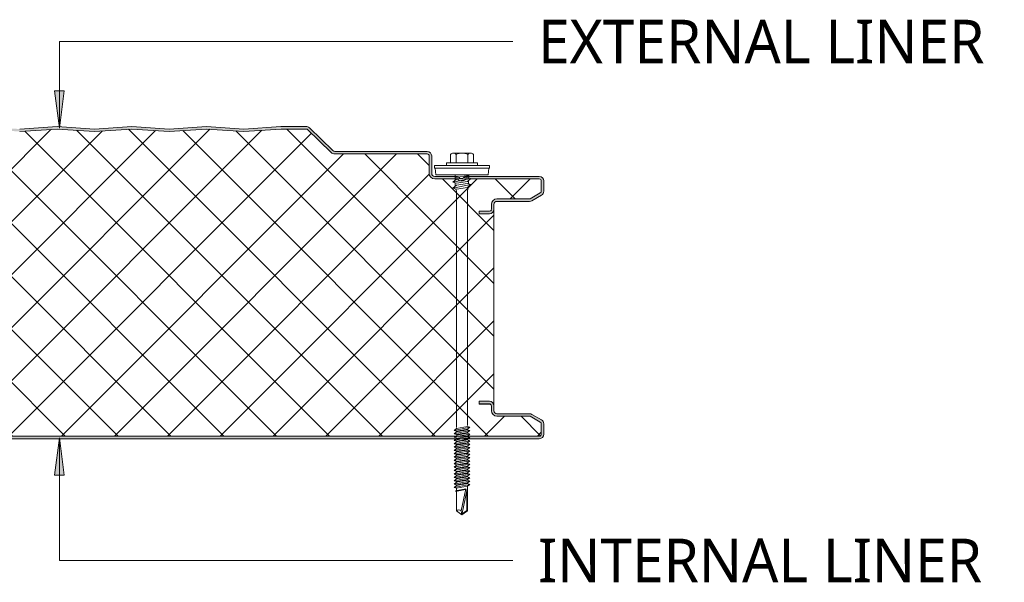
# Model space of a CAD drawing. Header units: millimetres. Extents: x 5533 to 13747, y -1673 to 7163.
# Tile 6 of 10: x 6463 to 6858, y 6359 to 6584. Entities that reach past the tile are written whole.
import ezdxf

# ---------------------------------------------------------------- set-up
doc = ezdxf.new("R2010")
doc.units = ezdxf.units.MM
doc.layers.add('A-DETL-GENF', color=92, linetype='Continuous', lineweight=13)
doc.layers.add('G-ANNO-TEXT', color=231, linetype='Continuous', lineweight=9)
doc.styles.add('Yu Gothic_1', font='Yu Gothic.ttf', dxfattribs={"height": 17.5})

# ---------------------------------------------------------------- blocks, each defined once
blk = doc.blocks.new('HFX 1000 - SATINLINE - FLAT - HFX 1000 125mm - SATINLINE - FLAT-4508052-JOINT 13')
at = {"layer": 'A-DETL-GENF'}
h = blk.add_hatch(color=256, dxfattribs=at)
h.paths.add_polyline_path([(885.23, 0), (996.2, 0), (996.67, 0.06), (997.1, 0.24), (997.48, 0.53), (997.8, 1), (997.94, 1.33), (998, 1.8), (998, 5.96), (997.9, 6.53), (997.76, 6.86), (997.48, 7.23), (997, 7.58), (993.22, 9.76), (992.79, 9.94), (992.32, 10), (979.2, 10), (978.89, 10.04), (978.6, 10.16), (978.35, 10.35), (978.16, 10.6), (978.04, 10.89), (978, 11.2), (978, 13.2), (977.92, 13.71), (977.76, 14.1), (977.48, 14.47), (977.1, 14.76), (976.67, 14.94), (976.2, 15), (972, 15), (972, 14), (976.41, 13.97), (976.6, 13.89), (976.81, 13.71), (976.9, 13.59), (976.98, 13.41), (977, 13.06), (977, 11.18), (977.08, 10.63), (977.3, 10.1), (977.65, 9.64), (978.15, 9.28), (978.63, 9.07), (979.2, 9), (992.54, 9), (996.77, 6.53), (996.9, 6.36), (996.98, 6.17), (997, 5.96), (996.98, 1.59), (996.9, 1.4), (996.77, 1.23), (996.6, 1.11), (996.41, 1.03), (996.2, 1), (1.59, 1.03), (1.4, 1.11), (1.23, 1.23), (1.11, 1.4), (1.03, 1.59), (1, 1.8), (1, 9.3), (0.93, 9.87), (0.71, 10.4), (0.36, 10.86), (-0.1, 11.21), (-0.63, 11.43), (-1.2, 11.5), (-20.41, 11.53), (-20.6, 11.61), (-20.77, 11.73), (-20.89, 11.9), (-20.97, 12.09), (-21, 12.3), (-20.97, 13.41), (-20.89, 13.6), (-20.77, 13.77), (-20.6, 13.89), (-20.41, 13.97), (-20.2, 14), (-16, 14), (-16, 15), (-20.41, 14.97), (-20.67, 14.94), (-21.1, 14.76), (-21.47, 14.47), (-21.76, 14.1), (-21.94, 13.67), (-22, 13.2), (-22, 12.3), (-21.9, 11.73), (-21.76, 11.4), (-21.47, 11.03), (-21, 10.7), (-20.67, 10.56), (-20.2, 10.5), (-1.2, 10.5), (-0.89, 10.46), (-0.59, 10.33), (-0.35, 10.15), (-0.16, 9.9), (-0.04, 9.61), (0, 9.3), (0, 1.8), (0.1, 1.23), (0.24, 0.9), (0.53, 0.53), (1, 0.2), (1.33, 0.06), (1.8, 0), (799.18, 0)])
h.paths.add_polyline_path([(972, 90.19), (976.2, 90.19), (976.67, 90.26), (977.1, 90.44), (977.48, 90.72), (977.76, 91.09), (977.94, 91.53), (978, 92.05), (978, 93.99), (978.04, 94.31), (978.16, 94.59), (978.35, 94.84), (978.63, 95.05), (978.89, 95.15), (979.2, 95.19), (992.54, 95.22), (992.8, 95.26), (993.22, 95.44), (997.1, 97.67), (997.48, 97.96), (997.76, 98.33), (997.95, 98.83), (998, 99.23), (998, 103.39), (997.9, 103.96), (997.76, 104.29), (997.48, 104.67), (997, 104.99), (996.6, 105.14), (996.2, 105.19), (966.7, 105.16), (966.33, 105.04), (965.95, 104.8), (965.51, 104.43), (965.28, 104.33), (965.04, 104.29), (964.79, 104.31), (964.56, 104.39), (964.35, 104.53), (964.06, 104.81), (963.67, 105.04), (963.35, 105.15), (962.95, 105.19), (954.2, 105.19), (953.89, 105.24), (953.6, 105.36), (953.35, 105.55), (953.16, 105.79), (953.03, 106.18), (953, 106.39), (953, 113.39), (952.9, 113.97), (952.76, 114.29), (952.48, 114.67), (952, 114.99), (951.67, 115.13), (951.2, 115.19), (914.15, 115.19), (913.85, 115.23), (913.56, 115.35), (913.31, 115.53), (903.92, 124.68), (903.59, 124.93), (903.28, 125.09), (902.91, 125.18), (901.97, 125.19), (892.52, 125.19), (877.58, 124.2), (862.66, 125.2), (847.58, 124.2), (832.66, 125.2), (817.58, 124.2), (802.66, 125.2), (787.58, 124.2), (772.66, 125.2), (757.58, 124.2), (742.66, 125.2), (727.58, 124.2), (712.66, 125.2), (697.58, 124.2), (682.66, 125.2), (667.58, 124.2), (652.66, 125.2), (637.58, 124.2), (622.66, 125.2), (607.58, 124.2), (592.66, 125.2), (577.58, 124.2), (562.66, 125.2), (547.58, 124.2), (532.66, 125.2), (517.58, 124.2), (502.66, 125.2), (487.58, 124.2), (472.66, 125.2), (457.58, 124.2), (442.66, 125.2), (427.58, 124.2), (412.66, 125.2), (397.58, 124.2), (382.66, 125.2), (367.58, 124.2), (352.66, 125.2), (337.58, 124.2), (322.66, 125.2), (307.58, 124.2), (292.66, 125.2), (277.58, 124.2), (262.66, 125.2), (247.58, 124.2), (232.66, 125.2), (217.58, 124.2), (202.66, 125.2), (187.58, 124.2), (172.66, 125.2), (157.58, 124.2), (142.66, 125.2), (127.58, 124.2), (112.66, 125.2), (97.58, 124.2), (82.66, 125.2), (67.58, 124.2), (52.66, 125.2), (37.58, 124.2), (22.66, 125.2), (7.58, 124.2), (-7.34, 125.2), (-22.42, 124.2), (-37.37, 125.19), (-47.33, 125.19), (-47.79, 125.14), (-48.22, 124.96), (-48.59, 124.68), (-55.51, 117.94), (-55.75, 117.65), (-55.91, 117.31), (-55.99, 116.93), (-55.98, 116.56), (-55.88, 116.19), (-55.7, 115.86), (-55.44, 115.58), (-55.01, 115.33), (-54.77, 115.24), (-54.4, 115.19), (-26.35, 115.19), (-0.85, 107.41), (-0.56, 107.27), (-0.33, 107.09), (-0.15, 106.85), (-0.04, 106.56), (0, 106.26), (0, 96.39), (-0.04, 96.08), (-0.16, 95.79), (-0.35, 95.55), (-0.63, 95.34), (-0.89, 95.24), (-1.2, 95.19), (-20.41, 95.17), (-20.67, 95.13), (-21.1, 94.95), (-21.47, 94.67), (-21.76, 94.29), (-21.95, 93.79), (-22, 93.39), (-22, 91.99), (-21.94, 91.53), (-21.76, 91.09), (-21.47, 90.72), (-21.1, 90.44), (-20.67, 90.26), (-20.2, 90.19), (-16, 90.19), (-16, 91.19), (-20.41, 91.22), (-20.6, 91.3), (-20.77, 91.43), (-20.89, 91.59), (-20.97, 91.79), (-21, 91.99), (-20.97, 93.6), (-20.89, 93.79), (-20.77, 93.96), (-20.6, 94.09), (-20.41, 94.17), (-20.2, 94.19), (-1.2, 94.19), (-0.63, 94.27), (-0.1, 94.49), (0.36, 94.84), (0.71, 95.29), (0.93, 95.83), (1, 96.39), (1, 106.26), (0.93, 106.82), (0.72, 107.34), (0.39, 107.79), (-0.05, 108.14), (-0.56, 108.37), (-26.2, 116.19), (-54.54, 116.21), (-54.79, 116.34), (-54.95, 116.57), (-54.99, 116.85), (-54.91, 117.11), (-54.67, 117.37), (-47.66, 124.19), (-37.37, 124.19), (-22.33, 123.19), (-7.34, 124.2), (7.66, 123.19), (22.66, 124.2), (37.66, 123.19), (52.66, 124.2), (67.66, 123.19), (82.66, 124.2), (97.66, 123.19), (112.66, 124.2), (127.66, 123.19), (142.66, 124.2), (157.66, 123.19), (172.66, 124.2), (187.66, 123.19), (202.66, 124.2), (217.66, 123.19), (232.66, 124.2), (247.66, 123.19), (262.66, 124.2), (277.66, 123.19), (292.66, 124.2), (307.66, 123.19), (322.66, 124.2), (337.66, 123.19), (352.66, 124.2), (367.66, 123.19), (382.66, 124.2), (397.66, 123.19), (412.66, 124.2), (427.66, 123.19), (442.66, 124.2), (457.66, 123.19), (472.66, 124.2), (487.66, 123.19), (502.66, 124.2), (517.66, 123.19), (532.66, 124.2), (547.66, 123.19), (562.66, 124.2), (577.66, 123.19), (592.66, 124.2), (607.66, 123.19), (622.66, 124.2), (637.66, 123.19), (652.66, 124.2), (667.66, 123.19), (682.66, 124.2), (697.66, 123.19), (712.66, 124.2), (727.66, 123.19), (742.66, 124.2), (757.66, 123.19), (772.66, 124.2), (787.66, 123.19), (802.66, 124.2), (817.66, 123.19), (832.66, 124.2), (847.66, 123.19), (862.77, 124.19), (877.66, 123.19), (892.56, 124.19), (902.99, 124.19), (912.62, 114.82), (913.07, 114.48), (913.59, 114.27), (914.23, 114.19), (951.41, 114.17), (951.6, 114.09), (951.77, 113.96), (951.9, 113.79), (951.98, 113.6), (952, 113.39), (952, 106.39), (952.08, 105.83), (952.3, 105.29), (952.65, 104.84), (953.1, 104.49), (953.63, 104.27), (954.29, 104.19), (963.35, 104.19), (963.67, 103.83), (964.07, 103.56), (964.52, 103.39), (965, 103.33), (965.48, 103.39), (965.93, 103.56), (966.33, 103.83), (966.65, 104.19), (996.41, 104.17), (996.6, 104.09), (996.77, 103.96), (996.9, 103.79), (996.98, 103.6), (997, 103.39), (996.98, 99.03), (996.9, 98.83), (996.77, 98.67), (996.6, 98.54), (992.54, 96.19), (979.2, 96.19), (978.63, 96.12), (978.1, 95.9), (977.65, 95.55), (977.3, 95.09), (977.08, 94.56), (977, 93.99), (976.98, 91.79), (976.82, 91.5), (976.7, 91.37), (976.6, 91.3), (976.41, 91.22), (976.2, 91.19), (972, 91.19), (972, 90.26)])
h = blk.add_hatch(dxfattribs=at)
h.set_pattern_fill('FP_4', color=256, style=0, pattern_type=2)
h.set_pattern_definition([(45, (-5674.984, -6416.127), (-10.606602, 10.606602), []), (135, (-5674.984, -6416.127), (-10.606602, -10.606602), [])])
h.paths.add_polyline_path([(1.8, 1), (996.41, 1.03), (996.6, 1.11), (996.77, 1.23), (996.9, 1.4), (996.98, 1.59), (997, 1.8), (996.98, 6.17), (996.9, 6.36), (996.77, 6.53), (996.6, 6.65), (992.54, 9), (979.2, 9), (978.63, 9.07), (978.1, 9.29), (977.65, 9.64), (977.3, 10.1), (977.08, 10.63), (977, 11.2), (977, 13.07), (976.96, 13.26), (976.87, 13.44), (976.74, 13.59), (976.58, 13.71), (976.4, 13.78), (976.2, 13.8), (972, 13.8), (972, 15), (976.2, 15), (976.67, 14.94), (977.1, 14.76), (977.48, 14.47), (977.76, 14.1), (977.94, 13.67), (978, 13.2), (978, 91.99), (977.94, 91.53), (977.76, 91.09), (977.48, 90.72), (977.1, 90.44), (976.67, 90.26), (976.2, 90.19), (972, 90.19), (972, 91.31), (976.4, 91.34), (976.58, 91.41), (976.74, 91.52), (976.87, 91.67), (976.96, 91.85), (977, 92.05), (977, 93.99), (977.08, 94.56), (977.3, 95.09), (977.65, 95.55), (978.1, 95.9), (978.63, 96.12), (979.2, 96.19), (992.54, 96.19), (996.77, 98.67), (996.9, 98.83), (996.98, 99.03), (997, 99.23), (996.98, 103.6), (996.9, 103.79), (996.77, 103.96), (996.6, 104.09), (996.41, 104.17), (996.2, 104.19), (966.65, 104.19), (966.33, 103.83), (965.93, 103.56), (965.48, 103.39), (965, 103.33), (964.52, 103.39), (964.07, 103.56), (963.67, 103.83), (963.35, 104.19), (954.2, 104.19), (953.63, 104.27), (953.1, 104.49), (952.65, 104.84), (952.3, 105.29), (952.08, 105.83), (952, 106.39), (951.98, 113.6), (951.9, 113.79), (951.77, 113.96), (951.6, 114.09), (951.41, 114.17), (951.2, 114.19), (914.15, 114.19), (913.59, 114.27), (913.07, 114.48), (912.62, 114.82), (902.99, 124.19), (892.56, 124.19), (877.66, 123.19), (862.66, 124.2), (847.66, 123.19), (832.66, 124.2), (817.66, 123.19), (802.66, 124.2), (787.66, 123.19), (772.66, 124.2), (757.66, 123.19), (742.66, 124.2), (727.66, 123.19), (712.66, 124.2), (697.66, 123.19), (682.66, 124.2), (667.66, 123.19), (652.66, 124.2), (637.66, 123.19), (622.66, 124.2), (607.66, 123.19), (592.66, 124.2), (577.66, 123.19), (562.66, 124.2), (547.66, 123.19), (532.66, 124.2), (517.66, 123.19), (502.66, 124.2), (487.66, 123.19), (472.66, 124.2), (457.66, 123.19), (442.66, 124.2), (427.66, 123.19), (412.66, 124.2), (397.66, 123.19), (382.66, 124.2), (367.66, 123.19), (352.66, 124.2), (337.66, 123.19), (322.66, 124.2), (307.66, 123.19), (292.66, 124.2), (277.66, 123.19), (262.66, 124.2), (247.66, 123.19), (232.66, 124.2), (217.66, 123.19), (202.66, 124.2), (187.66, 123.19), (172.66, 124.2), (157.66, 123.19), (142.66, 124.2), (127.66, 123.19), (112.66, 124.2), (97.66, 123.19), (82.66, 124.2), (67.66, 123.19), (52.66, 124.2), (37.66, 123.19), (22.66, 124.2), (7.66, 123.19), (-7.34, 124.2), (-22.33, 123.19), (-37.37, 124.19), (-47.66, 124.19), (-54.91, 117.11), (-54.97, 116.99), (-54.99, 116.71), (-54.88, 116.44), (-54.67, 116.26), (-54.4, 116.19), (-26.2, 116.19), (-0.56, 108.37), (-0.05, 108.14), (0.39, 107.79), (0.72, 107.34), (0.93, 106.82), (1, 106.26), (1, 96.39), (0.93, 95.83), (0.71, 95.29), (0.36, 94.84), (-0.1, 94.49), (-0.63, 94.27), (-1.2, 94.19), (-20.41, 94.17), (-20.6, 94.09), (-20.77, 93.96), (-20.89, 93.79), (-20.97, 93.6), (-21, 93.39), (-20.97, 91.79), (-20.89, 91.59), (-20.77, 91.43), (-20.6, 91.3), (-20.41, 91.22), (-20.2, 91.19), (-16, 91.19), (-16, 90.19), (-20.2, 90.19), (-20.67, 90.26), (-21.1, 90.44), (-21.47, 90.72), (-21.76, 91.09), (-21.94, 91.53), (-22, 91.99), (-22, 13.2), (-21.94, 13.67), (-21.76, 14.1), (-21.47, 14.47), (-21.1, 14.76), (-20.67, 14.94), (-20.2, 15), (-16, 15), (-16, 14), (-20.41, 13.97), (-20.6, 13.89), (-20.77, 13.77), (-20.89, 13.6), (-20.97, 13.41), (-21, 13.2), (-20.97, 12.09), (-20.89, 11.9), (-20.77, 11.73), (-20.6, 11.61), (-20.41, 11.53), (-20.2, 11.5), (-1.2, 11.5), (-0.63, 11.43), (-0.1, 11.21), (0.36, 10.86), (0.73, 10.33), (0.93, 9.87), (1, 9.3), (1.03, 1.59), (1.11, 1.4), (1.23, 1.23), (1.4, 1.11), (1.59, 1.03)])
for p, q in [((802.66, 125.2), (787.66, 124.19)), ((802.66, 124.2), (787.66, 123.19)), ((817.66, 124.19), (802.66, 125.2)), ((817.66, 123.19), (802.66, 124.2)), ((832.66, 125.2), (817.66, 124.19)), ((832.66, 124.2), (817.66, 123.19)), ((847.66, 124.19), (832.66, 125.2)), ((847.66, 123.19), (832.66, 124.2)), ((862.66, 125.2), (847.66, 124.19)), ((862.66, 124.2), (847.66, 123.19)), ((877.66, 124.19), (862.66, 125.2)), ((877.66, 123.19), (862.66, 124.2)), ((892.52, 125.19), (877.66, 124.19)), ((892.56, 124.19), (877.66, 123.19)), ((902.53, 125.19), (892.52, 125.19)), ((902.99, 124.19), (892.56, 124.19)), ((912.62, 114.82), (902.99, 124.19)), ((913.31, 115.53), (903.92, 124.68)), ((951.2, 115.19), (914.15, 115.19)), ((951.2, 114.19), (914.15, 114.19)), ((952, 106.39), (952, 113.39)), ((953, 106.39), (953, 113.39)), ((971.41, 110.66), (958.91, 110.66)), ((958.91, 110.66), (958.91, 109.51)), ((960.52, 113.99), (960.52, 110.66)), ((961.68, 114.51), (968.64, 114.51)), ((962.84, 113.99), (962.84, 110.66)), ((967.48, 113.99), (967.48, 110.66)), ((969.8, 113.99), (969.8, 110.66)), ((971.41, 109.51), (971.41, 110.66)), ((976.16, 109.51), (954.16, 109.51)), ((954.16, 109.51), (954.16, 108.51)), ((954.16, 108.51), (976.16, 108.51)), ((954.41, 108.51), (954.63, 105.82)), ((975.69, 105.82), (975.91, 108.51)), ((976.16, 108.51), (976.16, 109.51)), ((962.95, 105.19), (954.2, 105.19)), ((963.35, 104.19), (954.2, 104.19)), ((975.69, 105.82), (954.63, 105.82)), ((961.55, 102.89), (968.77, 104.3)), ((962.91, 104.07), (961.55, 102.89)), ((962.91, 102.43), (961.55, 102.89)), ((962.47, 105.82), (962.47, 103.69)), ((967.86, 105.56), (962.47, 104.73)), ((967.86, 104.83), (962.91, 104.07)), ((967.41, 103.12), (962.91, 102.43)), ((996.2, 104.19), (966.65, 104.19)), ((996.2, 105.19), (967.05, 105.19)), ((968.77, 104.3), (967.41, 103.12)), ((967.77, 103.43), (967.77, 102.26)), ((967.86, 105.82), (967.86, 104.12)), ((997, 99.23), (997, 103.39)), ((998, 99.23), (998, 103.39)), ((961.55, 100.52), (968.77, 101.92)), ((962.91, 101.7), (961.55, 100.52)), ((961.55, 100.52), (962.91, 100.05)), ((962.47, 102.58), (962.47, 101.32)), ((962.6, 100.16), (962.92, 99.43)), ((967.41, 102.39), (962.91, 101.7)), ((962.91, 100.05), (967.41, 100.74)), ((962.92, 99.43), (962.92, 4.43)), ((968.77, 101.92), (967.41, 102.39)), ((967.41, 100.74), (968.77, 101.92)), ((967.42, 99.47), (967.79, 101.08)), ((967.42, 5.25), (967.42, 99.47)), ((979.2, 96.19), (992.54, 96.19)), ((979.2, 95.19), (992.32, 95.19)), ((992.54, 96.19), (996.6, 98.54)), ((993.22, 95.44), (997.1, 97.67)), ((972, 90.19), (972, 91.31)), ((972, 91.31), (976.2, 91.31)), ((976.2, 91.19), (972, 91.19)), ((977, 92.05), (977, 93.99)), ((978, 91.99), (978, 93.99)), ((978, 13.2), (978, 91.99)), ((976.2, 90.19), (972, 90.19)), ((972, 13.8), (972, 15)), ((972, 15), (976.2, 15)), ((972, 14), (976.2, 14)), ((976.2, 13.8), (972, 13.8)), ((977, 11.2), (977, 13.07)), ((978, 11.2), (978, 13.2)), ((992.32, 10), (979.2, 10)), ((992.54, 9), (979.2, 9)), ((996.6, 6.65), (992.54, 9)), ((997.1, 7.52), (993.22, 9.76)), ((962.01, 3.34), (968.31, 4.56)), ((962.91, 4.12), (962.01, 3.34)), ((962.91, 4.12), (967.41, 4.87)), ((968.31, 4.56), (967.41, 4.87)), ((968.31, 4.56), (967.41, 3.78)), ((997, 1.8), (997, 5.96)), ((998, 1.8), (998, 5.96)), ((1.8, 1), (996.2, 1)), ((1.8, 0), (996.2, 0)), ((962.01, 3.34), (962.91, 3.03)), ((962.01, 1.99), (968.31, 3.22)), ((962.91, 2.77), (962.01, 1.99)), ((962.01, 1.99), (962.91, 1.68)), ((962.01, 0.65), (963.11, 0.86)), ((962.01, 0.65), (962.91, 0.34)), ((962.91, 0.08), (962.01, -0.7)), ((962.4, 0.72), (962.99, 1.19)), ((962.91, 3.03), (967.41, 3.78)), ((967.41, 3.53), (962.91, 2.77)), ((967.41, 2.44), (962.91, 1.68)), ((967.41, 2.18), (962.91, 1.43)), ((962.91, 0.08), (963.76, 0.22)), ((962.92, 0.82), (968.31, 1.87)), ((963.76, 0.22), (967.41, 0.83)), ((968.31, 0.52), (964.26, -0.26)), ((968.31, 0.52), (967.18, 0.91)), ((968.31, 1.87), (967.24, 0.81)), ((968.31, 3.22), (967.41, 3.53)), ((968.31, 3.22), (967.41, 2.44)), ((968.31, 1.87), (967.41, 2.18)), ((968.31, 0.52), (967.41, -0.26)), ((964.26, -0.26), (962.01, -0.7)), ((962.01, -0.7), (962.91, -1.01)), ((962.91, -1.27), (962.01, -2.05)), ((962.01, -2.05), (965.4, -1.39)), ((962.01, -2.05), (962.91, -2.36)), ((962.01, -3.39), (966.55, -2.51)), ((962.91, -2.61), (962.01, -3.39)), ((962.01, -3.39), (962.91, -3.7)), ((962.91, -1.01), (964.71, -0.71)), ((964.93, -0.93), (962.91, -1.27)), ((965.88, -1.86), (962.91, -2.36)), ((966.11, -2.08), (962.91, -2.61)), ((962.91, -3.7), (967.06, -3.01)), ((964.93, -3.62), (962.91, -3.96)), ((964.71, -0.71), (967.41, -0.26)), ((967.41, -0.51), (965.25, -0.87)), ((967.41, -3.21), (965.25, -3.57)), ((965.4, -1.39), (968.31, -0.82)), ((965.4, -4.08), (968.31, -3.52)), ((967.41, -1.6), (965.88, -1.86)), ((967.41, -1.86), (966.11, -2.08)), ((966.55, -2.51), (968.31, -2.17)), ((968.31, -2.17), (967.38, -2.96)), ((968.31, -0.82), (967.41, -0.51)), ((968.31, -0.82), (967.41, -1.6)), ((968.31, -2.17), (967.41, -1.86)), ((968.31, -3.52), (967.41, -3.21)), ((968.31, -3.52), (967.41, -4.3)), ((962.91, -3.96), (962.01, -4.74)), ((962.01, -4.74), (965.4, -4.08)), ((962.01, -4.74), (962.91, -5.05)), ((962.91, -5.31), (962.01, -6.09)), ((962.01, -6.09), (965.4, -5.43)), ((962.01, -6.09), (962.91, -6.4)), ((962.91, -6.65), (962.01, -7.43)), ((962.01, -7.43), (965.4, -6.77)), ((962.01, -7.43), (962.91, -7.74)), ((965.88, -4.55), (962.91, -5.05)), ((964.93, -4.97), (962.91, -5.31)), ((965.88, -5.9), (962.91, -6.4)), ((964.93, -6.31), (962.91, -6.65)), ((965.88, -7.25), (962.91, -7.74)), ((964.93, -7.66), (962.91, -8)), ((967.41, -4.56), (965.25, -4.92)), ((967.41, -5.9), (965.25, -6.26)), ((967.41, -7.25), (965.25, -7.61)), ((965.4, -5.43), (968.31, -4.87)), ((965.4, -6.77), (968.31, -6.21)), ((965.4, -8.12), (968.31, -7.56)), ((967.41, -4.3), (965.88, -4.55)), ((967.41, -5.65), (965.88, -5.9)), ((967.41, -6.99), (965.88, -7.25)), ((968.31, -4.87), (967.41, -4.56)), ((968.31, -4.87), (967.41, -5.65)), ((968.31, -6.21), (967.41, -5.9)), ((968.31, -6.21), (967.41, -6.99)), ((968.31, -7.56), (967.41, -7.25)), ((968.31, -7.56), (967.41, -8.34)), ((962.91, -8), (962.01, -8.78)), ((962.01, -8.78), (965.4, -8.12)), ((962.01, -8.78), (962.91, -9.09)), ((962.91, -9.35), (962.01, -10.13)), ((962.01, -10.13), (965.4, -9.47)), ((962.01, -10.13), (962.91, -10.44)), ((962.91, -10.69), (962.01, -11.47)), ((962.01, -11.47), (965.4, -10.81)), ((962.01, -11.47), (962.91, -11.78)), ((965.88, -8.59), (962.91, -9.09)), ((964.93, -9.01), (962.91, -9.35)), ((965.88, -9.94), (962.91, -10.44)), ((964.93, -10.35), (962.91, -10.69)), ((965.88, -11.29), (962.91, -11.78)), ((964.93, -11.7), (962.91, -12.04)), ((967.41, -8.59), (965.25, -8.95)), ((967.41, -9.94), (965.25, -10.3)), ((967.41, -11.29), (965.25, -11.65)), ((965.4, -9.47), (968.31, -8.9)), ((965.4, -10.81), (968.31, -10.25)), ((965.4, -12.16), (968.31, -11.6)), ((967.41, -8.34), (965.88, -8.59)), ((967.41, -9.68), (965.88, -9.94)), ((967.41, -11.03), (965.88, -11.29)), ((968.31, -8.9), (967.41, -8.59)), ((968.31, -8.9), (967.41, -9.68)), ((968.31, -10.25), (967.41, -9.94)), ((968.31, -10.25), (967.41, -11.03)), ((968.31, -11.6), (967.41, -11.29)), ((968.31, -11.6), (967.41, -12.38)), ((962.91, -12.04), (962.01, -12.82)), ((962.01, -12.82), (965.4, -12.16)), ((962.01, -12.82), (962.91, -13.13)), ((962.91, -13.39), (962.01, -14.17)), ((962.01, -14.17), (965.4, -13.51)), ((962.01, -14.17), (962.91, -14.48)), ((962.91, -14.73), (962.01, -15.51)), ((962.01, -15.51), (965.4, -14.85)), ((962.01, -15.51), (962.91, -15.82)), ((965.88, -12.63), (962.91, -13.13)), ((964.93, -13.05), (962.91, -13.39)), ((965.88, -13.98), (962.91, -14.48)), ((964.93, -14.39), (962.91, -14.73)), ((965.88, -15.33), (962.91, -15.82)), ((964.93, -15.74), (962.91, -16.08)), ((967.41, -12.63), (965.25, -12.99)), ((967.41, -13.98), (965.25, -14.34)), ((967.41, -15.33), (965.25, -15.69)), ((965.4, -13.51), (968.31, -12.94)), ((965.4, -14.85), (968.31, -14.29)), ((965.4, -16.2), (968.31, -15.64)), ((967.41, -12.38), (965.88, -12.63)), ((967.41, -13.72), (965.88, -13.98)), ((967.41, -15.07), (965.88, -15.33)), ((968.31, -12.94), (967.41, -12.63)), ((968.31, -12.94), (967.41, -13.72)), ((968.31, -14.29), (967.41, -13.98)), ((968.31, -14.29), (967.41, -15.07)), ((968.31, -15.64), (967.41, -15.33)), ((968.31, -15.64), (967.41, -16.42)), ((962.91, -16.08), (962.01, -16.86)), ((962.01, -16.86), (965.4, -16.2)), ((962.01, -16.86), (962.91, -17.17)), ((962.91, -17.43), (962.01, -18.21)), ((962.01, -18.21), (965.4, -17.55)), ((962.01, -18.21), (962.91, -18.52)), ((962.91, -18.77), (962.01, -19.55)), ((962.01, -19.55), (965.4, -18.89)), ((962.01, -19.55), (962.91, -19.86)), ((965.88, -16.67), (962.91, -17.17)), ((964.93, -17.09), (962.91, -17.43)), ((965.88, -18.02), (962.91, -18.52)), ((964.93, -18.43), (962.91, -18.77)), ((965.88, -19.37), (962.91, -19.86)), ((967.41, -16.67), (965.25, -17.03)), ((967.41, -18.02), (965.25, -18.38)), ((965.4, -17.55), (968.31, -16.98)), ((965.4, -18.89), (968.31, -18.33)), ((967.41, -16.42), (965.88, -16.67)), ((967.41, -17.76), (965.88, -18.02)), ((967.41, -19.11), (965.88, -19.37)), ((968.31, -16.98), (967.41, -16.67)), ((968.31, -16.98), (967.41, -17.76)), ((968.31, -18.33), (967.41, -18.02)), ((968.31, -18.33), (967.41, -19.11)), ((967.41, -28.95), (967.41, -19.11)), ((966.65, -20.13), (962.52, -20.86)), ((962.58, -21.18), (966.59, -20.4)), ((962.91, -19.86), (962.91, -20.79)), ((962.91, -21.38), (962.91, -28.95)), ((964.82, -28.95), (966.65, -20.13)), ((967.29, -20.27), (965.16, -30.52)), ((967.15, -20.95), (967.15, -28.81)), ((962.91, -28.95), (965.16, -30.52)), ((965.16, -30.52), (964.82, -28.95)), ((965.16, -30.52), (967.41, -28.95)), ((967.15, -28.81), (965.24, -30.15))]:
    blk.add_line(p, q, dxfattribs=at)
for centre, radius, start, end in [((902.66, 123.39), 1.8, 45.7585, 94.1532), ((914.15, 116.39), 2.2, 225.7585, 270), ((914.15, 116.39), 1.2, 225.7585, 270), ((951.2, 113.39), 1.8, 360, 90), ((951.2, 113.39), 0.8, 360, 90), ((961.68, 112.97), 1.54, 41.3319, 138.6681), ((965.16, 109.12), 5.39, 64.5175, 115.4825), ((968.64, 112.97), 1.54, 41.3319, 138.6681), ((954.2, 106.39), 2.2, 180, 270), ((954.2, 106.39), 1.2, 180, 270), ((962.95, 103.39), 1.8, 39.1923, 90), ((965, 105.33), 2, 214.5, 325.5), ((965, 105.29), 1, 229.1377, 314.9902), ((967.05, 103.39), 1.8, 90, 135.0864), ((996.2, 103.39), 1.8, 360, 90), ((996.2, 103.39), 0.8, 0, 90), ((996.2, 99.23), 0.8, 300, 0), ((996.2, 99.23), 1.8, 300, 0), ((979.2, 93.99), 2.2, 90, 180), ((979.2, 93.99), 1.2, 90, 180), ((992.32, 96.99), 1.8, 270, 300), ((976.2, 92.11), 0.8, 270, 355.2551), ((976.2, 91.99), 1.8, 270, 360), ((976.2, 91.99), 0.8, 270, 349.665), ((976.2, 13.2), 1.8, 0, 90), ((976.2, 13.2), 0.8, 4.6767, 90), ((976.2, 13), 0.8, 4.7467, 90), ((979.2, 11.2), 2.2, 180, 270), ((979.2, 11.2), 1.2, 180, 270), ((992.32, 8.2), 1.8, 60, 90), ((996.2, 5.96), 0.8, 360, 60), ((996.2, 5.96), 1.8, 360, 60), ((996.2, 1.8), 1.8, 270, 0), ((996.2, 1.8), 0.8, 270, 360), ((963.86, -29.98), 1.41, 47.2756, 132.7244)]:
    blk.add_arc(centre, radius, start, end, dxfattribs=at)

msp = doc.modelspace()

# ---------------------------------------------------------------- hatches: boundary and pattern name
at = {"layer": 'G-ANNO-TEXT'}
for points in [[(6478.59, 6540.63), (6480.56, 6555.63), (6476.61, 6555.63)], [(6478.59, 6416.47), (6476.61, 6401.47), (6480.56, 6401.47)]]:
    msp.add_hatch(color=7, dxfattribs=at).paths.add_polyline_path(points)

# ---------------------------------------------------------------- linework, layer by layer
at = {"layer": 'G-ANNO-TEXT', "color": 7}
for p, q in [((6478.59, 6575.42), (6660.49, 6575.42)), ((6478.59, 6540.63), (6478.59, 6575.42)), ((6480.56, 6555.63), (6476.61, 6555.63)), ((6476.61, 6555.63), (6478.59, 6540.63)), ((6478.59, 6540.63), (6480.56, 6555.63)), ((6478.59, 6416.47), (6476.61, 6401.47)), ((6480.56, 6401.47), (6478.59, 6416.47)), ((6478.59, 6416.47), (6478.59, 6367.28)), ((6476.61, 6401.47), (6480.56, 6401.47)), ((6478.59, 6367.28), (6660.49, 6367.28))]:
    msp.add_line(p, q, dxfattribs=at)

# ---------------------------------------------------------------- block references
at = {"layer": 'A-DETL-GENF'}
msp.add_blockref('HFX 1000 - SATINLINE - FLAT - HFX 1000 125mm - SATINLINE - FLAT-4508052-JOINT 13', (5674.98, 6416.13), dxfattribs=at)

# ---------------------------------------------------------------- texts
at = {"layer": 'G-ANNO-TEXT', "color": 7, "char_height": 17.5, "attachment_point": 1, "style": 'Yu Gothic_1', "bg_fill": 3, "box_fill_scale": 1.25, "bg_fill_color": 256, "bg_fill_true_color": 13158600, "bg_fill_transparency": 0}
for s, insert, width in [('EXTERNAL LINER', (6670.65, 6584.17), 232.4894), ('INTERNAL LINER', (6670.65, 6376.03), 226.0759)]:
    msp.add_mtext(s, dxfattribs=dict(at, insert=insert, width=width))

doc.saveas('drawing.dxf')
